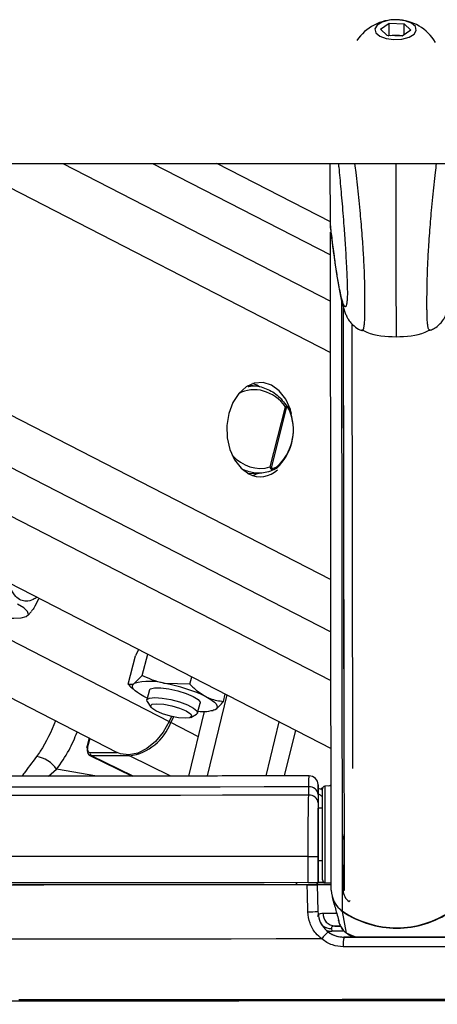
# Model space of a CAD drawing. Header units: millimetres. Extents: x 2575 to 18042, y 835 to 16320.
# Tile 15 of 64: x 6226 to 6322, y 5708 to 5933. Entities that reach past the tile are written whole.
import ezdxf

# ---------------------------------------------------------------- set-up
doc = ezdxf.new("R2010")
doc.units = ezdxf.units.MM
doc.header["$LTSCALE"] = 2
doc.layers.add('COMPONENT_GEOMETRY', color=7, linetype='Continuous')
doc.styles.add('SLDTEXTSTYLE0', font='TXT', dxfattribs={"width": 0.75})
doc.dimstyles.new('SLDDIMSTYLE1', dxfattribs={"dimtxt": 100, "dimasz": 6.604, "dimexe": 0, "dimexo": 0.0625, "dimgap": 25, "dimtad": 0, "dimtih": 1, "dimtoh": 1, "dimdec": 0, "dimrnd": 1e-09, "dimzin": 12, "dimdsep": 46, "dimtxsty": 'SLDTEXTSTYLE0', "dimsah": 1, "dimcen": 0.09, "dimadec": 0, "dimazin": 3, "dimtfac": 1, "dimtdec": 0, "dimtofl": 0, "dimtmove": 0, "dimatfit": 3, "dimfxl": 1, "dimfrac": 2, "dimtolj": 1, "dimtzin": 12, "dimarcsym": 0})

# ---------------------------------------------------------------- blocks, each defined once
blk = doc.blocks.new('_D_5')
at = {"layer": 'COMPONENT_GEOMETRY', "color": 7}
for p, q in [((8881.73, 5900.55), (9410.21, 5900.55)), ((9403.86, 5900.55), (9403.86, 3819.64)), ((9203.79, 3799.33), (9173.32, 3799.33)), ((9173.32, 3799.33), (9173.32, 3640.58)), ((9603.93, 3799.33), (9634.4, 3799.33)), ((9634.4, 3799.33), (9634.4, 3640.58)), ((9173.32, 3640.58), (9203.79, 3640.58)), ((9634.4, 3640.58), (9603.93, 3640.58)), ((9403.86, 1410.05), (9403.86, 3490.96)), ((3885.31, 1410.05), (9410.21, 1410.05))]:
    blk.add_line(p, q, dxfattribs=at)
for points in [[(9403.86, 5900.55), (9402.84, 5893.95), (9404.88, 5893.95)], [(9403.86, 1410.05), (9404.88, 1416.65), (9402.84, 1416.65)]]:
    blk.add_solid(points, dxfattribs=at)
at = {"layer": 'COMPONENT_GEOMETRY', "color": 7, "char_height": 100, "attachment_point": 1, "style": 'SLDTEXTSTYLE0'}
for s, insert in [('7\'4.40"', (9203.79, 3769.48)), ('2245', (9256.08, 3619.87))]:
    blk.add_mtext(s, dxfattribs=dict(at, insert=insert))

msp = doc.modelspace()

# ---------------------------------------------------------------- linework, layer by layer
at = {"color": 7, "linetype": 'Continuous', "lineweight": 25}
for p, q in [((6308.83, 5931.3), (6310.8, 5932.67)), ((6310.8, 5932.67), (6314.25, 5932.54)), ((6310.8, 5929.93), (6310.8, 5932.67)), ((6314.25, 5932.54), (6315.73, 5931.03)), ((6314.25, 5930), (6314.25, 5932.54)), ((6310.31, 5929.8), (6308.83, 5931.3)), ((6315.73, 5931.03), (6313.76, 5929.66)), ((6313.76, 5929.66), (6310.31, 5929.8)), ((6310.59, 5929.79), (6310.8, 5929.93)), ((6310.8, 5929.93), (6312.53, 5929.86)), ((6312.53, 5929.86), (6313.97, 5929.81)), ((3770.62, 5900.55), (6310.54, 5900.55)), ((5986.1, 5900.55), (6248.56, 5765.68)), ((6036.9, 5900.55), (6297.5, 5766.63)), ((6297.34, 5887.21), (6271.37, 5900.55)), ((6297.34, 5886.3), (6297.32, 5900.55)), ((6310.54, 5900.55), (8850.45, 5900.55)), ((6297.34, 5886.3), (6297.34, 5886.29)), ((6297.34, 5886.29), (6297.4, 5885.65)), ((6297.55, 5734.2), (6297.34, 5884.84)), ((6300.55, 5734.22), (6300.37, 5867.43)), ((6300.52, 5757.22), (6300.37, 5867.43)), ((6302.51, 5762.04), (6302.37, 5863.76)), ((6279.64, 5849.62), (6278.45, 5849.65)), ((6280.48, 5849.76), (6279.57, 5850.14)), ((6281.09, 5849.4), (6280.48, 5849.76)), ((6283.53, 5831.07), (6287.07, 5844.85)), ((6287.33, 5844.82), (6283.75, 5830.88)), ((6287.96, 5844.45), (6287.9, 5844.57)), ((6278.45, 5829.57), (6281.07, 5829.64)), ((6279.57, 5829.08), (6280.78, 5829.63)), ((6284.98, 5830.74), (6285.18, 5830.86)), ((6228.07, 5797.07), (6228.9, 5798.01)), ((6253.43, 5789.28), (6252.7, 5787.85)), ((6254.26, 5783.3), (6255.52, 5788.21)), ((6251.02, 5781.33), (6252.7, 5787.85)), ((6254.26, 5783.3), (6252.43, 5781.47)), ((6265.17, 5781.33), (6259.5, 5781.47)), ((6265.17, 5781.33), (6265.6, 5783.02)), ((6252.16, 5780.24), (6252.72, 5779.75)), ((6255.91, 5780.01), (6255.32, 5777.73)), ((6255.42, 5778.14), (6254.65, 5778.51)), ((6255.41, 5777.34), (6256.2, 5776.09)), ((6266.94, 5774.75), (6267.53, 5777.02)), ((6269.18, 5760.32), (6273.69, 5778.87)), ((6272.84, 5777.38), (6273.28, 5779.08)), ((6264.93, 5760.31), (6268.53, 5775.1)), ((6270.2, 5775.26), (6270.51, 5775.33)), ((6270.48, 5775.5), (6271.01, 5775.56)), ((6260.97, 5773.92), (6260.41, 5772.78)), ((6261.44, 5773.85), (6260.81, 5772.57)), ((6265.38, 5773.73), (6266.67, 5774.44)), ((6282.61, 5760.33), (6285.63, 5772.73)), ((6286.86, 5760.33), (6289.4, 5770.79)), ((6242.09, 5769), (6241.56, 5766.95)), ((6242.24, 5765.01), (6251.93, 5760.3)), ((6251.34, 5764.92), (6242.66, 5764.92)), ((6292.38, 5755.92), (6292.38, 5757.82)), ((6294.52, 5756.55), (6294.52, 5758.13)), ((6295.31, 5757.25), (6294.57, 5757.47)), ((6295.55, 5757.55), (6295.2, 5757.43)), ((6297.52, 5758.05), (6296.08, 5757.98)), ((6297.55, 5758.22), (6296.95, 5758.02)), ((6294.52, 5756.55), (6294.52, 5752.94)), ((6294.52, 5756.08), (6294.52, 5754.18)), ((6295.52, 5752.95), (6294.52, 5752.94)), ((6294.52, 5752.94), (6294.52, 5752.94)), ((6294.55, 5735.94), (6294.53, 5747.04)), ((6300.25, 5734.2), (6300.23, 5745.93)), ((6292.28, 5735.91), (6292.27, 5741.91)), ((6294.54, 5741.92), (6294.55, 5735.92)), ((6294.54, 5740.94), (6295.54, 5740.95)), ((6294.54, 5740.94), (6294.55, 5735.95)), ((6294.54, 5740.94), (6294.55, 5735.96)), ((6289.55, 5735.92), (6289.55, 5735.42)), ((6289.55, 5735.42), (6289.55, 5735.91)), ((6294.34, 5735.44), (6289.96, 5735.43)), ((6289.96, 5735.42), (6289.96, 5735.43)), ((6289.96, 5735.43), (6289.96, 5735.42)), ((6294.33, 5735.92), (6294.34, 5735.44)), ((6294.34, 5735.45), (6294.33, 5735.92)), ((6294.34, 5735.45), (6294.34, 5735.46)), ((6294.34, 5735.46), (6294.45, 5729.31)), ((6294.34, 5735.44), (6294.34, 5735.42)), ((6294.34, 5735.42), (6294.45, 5729.31)), ((6294.55, 5735.96), (6294.55, 5735.95)), ((6294.55, 5735.94), (6294.55, 5735.92)), ((6296.11, 5735.92), (6297.55, 5735.84)), ((6297.78, 5732.6), (6298.22, 5730.94)), ((6294.45, 5729.31), (6294.45, 5729.32)), ((6299.13, 5727.63), (6299.15, 5727.56)), ((6301.07, 5724.33), (6300.15, 5729.28)), ((6297.62, 5725.41), (6297.69, 5724.82)), ((6298.37, 5725.97), (6299.69, 5725.98)), ((6299.21, 5727.23), (6299.31, 5726.86)), ((6300.46, 5723.43), (6300.46, 5723.43)), ((6301.29, 5724.22), (6301.7, 5723.92))]:
    msp.add_line(p, q, dxfattribs=at)
at = {"color": 8, "linetype": 'Continuous', "lineweight": 25}
for p, q in [((6011.77, 5900.55), (6260.41, 5772.78)), ((6067.14, 5900.55), (6297.48, 5782.18)), ((6088.75, 5900.55), (6297.47, 5793.29)), ((6112.13, 5900.55), (6297.45, 5805.32)), ((6213.22, 5900.55), (6297.38, 5857.3)), ((6236.05, 5900.55), (6297.37, 5869.04)), ((6256.65, 5900.55), (6297.35, 5879.64)), ((6300.13, 5729.38), (6299.94, 5869.12)), ((6267.12, 5769.32), (6260.81, 5772.57)), ((6242.24, 5768.92), (6241.74, 5767.01)), ((6242.4, 5765.69), (6248.52, 5765.69)), ((6252.16, 5760.3), (6242.66, 5764.92)), ((6260.82, 5760.31), (6251.34, 5764.92)), ((6232.82, 5760.3), (6234.64, 5761.85)), ((6243.89, 5760.3), (6234.64, 5761.85)), ((6295.53, 5757.48), (6295.08, 5757.32)), ((6300.47, 5724.82), (6297.69, 5724.82)), ((6301.07, 5724.33), (6303.31, 5723.43)), ((6301.73, 5724), (6301.07, 5724.33))]:
    msp.add_line(p, q, dxfattribs=at)
at = {"color": 7, "linetype": 'Continuous', "lineweight": 25, "flags": 128}
for points in [[(6311.9, 5928.89), (6313.74, 5929), (6315.36, 5929.43), (6316.51, 5930.13), (6317.02, 5930.99), (6316.8, 5931.87), (6315.9, 5932.65), (6314.45, 5933.2), (6312.67, 5933.44), (6310.82, 5933.33), (6309.2, 5932.9), (6308.05, 5932.2), (6307.55, 5931.34), (6307.76, 5930.46), (6308.66, 5929.69), (6310.11, 5929.13), (6311.9, 5928.89)], [(6288.31, 5843.78), (6288.18, 5844.18), (6287.11, 5846.56), (6285.64, 5848.46), (6283.87, 5849.76), (6281.92, 5850.37), (6279.93, 5850.25), (6278.03, 5849.4), (6276.35, 5847.88), (6275.01, 5845.8), (6274.09, 5843.3), (6273.66, 5840.55), (6273.74, 5837.73), (6274.34, 5835.04), (6275.42, 5832.66), (6276.89, 5830.76), (6278.65, 5829.46)], [(6224.35, 5796.47), (6224.85, 5796.45), (6226.56, 5796.51), (6227.7, 5796.81), (6228.21, 5797.32), (6228.03, 5798), (6227.18, 5798.81), (6225.72, 5799.69)], [(6254.65, 5778.51), (6253.84, 5778.96), (6253.17, 5779.4), (6252.64, 5779.82), (6252.27, 5780.22), (6252.06, 5780.59), (6252.02, 5780.93), (6252.14, 5781.22), (6252.43, 5781.47)], [(6255.91, 5780.01), (6256.14, 5780.29), (6257.05, 5780.53), (6258.53, 5780.53), (6260.38, 5780.29), (6262.4, 5779.83), (6264.34, 5779.22), (6265.96, 5778.51), (6267.07, 5777.81), (6267.53, 5777.2), (6267.53, 5777.02)], [(6255.41, 5777.34), (6255.35, 5777.81), (6255.93, 5778.16), (6257.14, 5778.29)], [(6257.14, 5778.29), (6258.84, 5778.16), (6260.8, 5777.81), (6262.81, 5777.26), (6264.62, 5776.6), (6266, 5775.88), (6266.8, 5775.21), (6266.91, 5774.67), (6266.67, 5774.44)], [(6268.79, 5778.51), (6269.59, 5778.07), (6270.27, 5777.63), (6270.79, 5777.21), (6271.16, 5776.81), (6271.37, 5776.44), (6271.42, 5776.1), (6271.29, 5775.8), (6271.01, 5775.56)], [(6257.61, 5776.87), (6259.18, 5776.74), (6261.01, 5776.38), (6262.82, 5775.84), (6264.32, 5775.2), (6265.3, 5774.56), (6265.61, 5774.02), (6265.19, 5773.65), (6264.11, 5773.53), (6262.54, 5773.65), (6260.72, 5774.02), (6258.91, 5774.56), (6257.41, 5775.2), (6256.43, 5775.84), (6256.12, 5776.38), (6256.54, 5776.74), (6257.61, 5776.87)], [(6260.41, 5772.78), (6259.03, 5770.34), (6257.3, 5768.24), (6255.32, 5766.6), (6253.24, 5765.54), (6251.18, 5765.13), (6249.27, 5765.38), (6248.56, 5765.68)], [(6241.72, 5766.81), (6241.65, 5766.85), (6241.6, 5766.88), (6241.57, 5766.92), (6241.56, 5766.95), (6241.56, 5766.95)], [(6292.38, 5757.82), (6282.15, 5757.81), (6272.1, 5757.8), (6262.27, 5757.8), (6252.73, 5757.79), (6243.53, 5757.78), (6234.71, 5757.78), (6226.34, 5757.77), (6218.45, 5757.77), (6211.1, 5757.77), (6204.32, 5757.77), (6198.15, 5757.78), (6192.63, 5757.78), (6187.78, 5757.79), (6183.64, 5757.8), (6180.23, 5757.8), (6177.57, 5757.81), (6175.67, 5757.82)], [(6295.53, 5749.07), (6295.52, 5751.64), (6295.52, 5753.89), (6295.52, 5755.67), (6295.52, 5756.85), (6295.52, 5757.36), (6295.52, 5757.38)], [(6292.38, 5755.92), (6282.42, 5755.91), (6272.61, 5755.9), (6263, 5755.89), (6253.65, 5755.89), (6244.6, 5755.88), (6235.89, 5755.88), (6227.58, 5755.87), (6219.7, 5755.87), (6212.29, 5755.87), (6205.39, 5755.87), (6199.04, 5755.87), (6193.27, 5755.88), (6188.1, 5755.88), (6183.57, 5755.89), (6179.7, 5755.89), (6176.5, 5755.9), (6174, 5755.91), (6172.21, 5755.92)], [(6294.53, 5747.04), (6294.53, 5748.2), (6294.53, 5749.31), (6294.53, 5750.33), (6294.53, 5751.22), (6294.52, 5751.95), (6294.52, 5752.49), (6294.52, 5752.83), (6294.52, 5752.94)], [(6295.52, 5752.95), (6295.52, 5753.28), (6295.52, 5753.55)], [(6295.54, 5736.52), (6295.54, 5736.73), (6295.54, 5737.63), (6295.54, 5739.16), (6295.54, 5741.22), (6295.54, 5743.68), (6295.53, 5746.35), (6295.53, 5749.07)], [(6292.27, 5741.91), (6282.16, 5741.9), (6272.19, 5741.89), (6262.41, 5741.88), (6252.86, 5741.88), (6243.59, 5741.87), (6234.65, 5741.86), (6226.07, 5741.86), (6217.89, 5741.86), (6210.16, 5741.86), (6202.91, 5741.86), (6196.17, 5741.86), (6189.97, 5741.86), (6184.34, 5741.86), (6179.32, 5741.87), (6174.92, 5741.88), (6171.16, 5741.88), (6168.07, 5741.89), (6165.65, 5741.9), (6163.91, 5741.91)], [(6295.54, 5740.35), (6295.54, 5740.49), (6295.54, 5740.95)], [(6292.28, 5735.91), (6282.16, 5735.9), (6272.2, 5735.89), (6262.41, 5735.88), (6252.87, 5735.88), (6243.6, 5735.87), (6234.66, 5735.86), (6226.08, 5735.86), (6217.9, 5735.86), (6210.17, 5735.86), (6202.91, 5735.86), (6196.17, 5735.86), (6189.98, 5735.86), (6184.35, 5735.86), (6179.33, 5735.87), (6174.93, 5735.88), (6171.17, 5735.88), (6168.07, 5735.89), (6165.65, 5735.9), (6163.92, 5735.91)], [(6292.06, 5735.41), (6281.42, 5735.4), (6270.94, 5735.39), (6260.67, 5735.38), (6250.68, 5735.37), (6241, 5735.37), (6231.7, 5735.36), (6222.81, 5735.36), (6214.39, 5735.36), (6206.48, 5735.36), (6199.12, 5735.36), (6192.35, 5735.36), (6186.2, 5735.36), (6180.71, 5735.37), (6175.9, 5735.37), (6171.8, 5735.38), (6168.43, 5735.39), (6165.81, 5735.4), (6163.95, 5735.41)], [(6289.96, 5735.42), (6279.9, 5735.41), (6270.01, 5735.4), (6260.33, 5735.39), (6250.9, 5735.38), (6241.78, 5735.37), (6233, 5735.37), (6224.61, 5735.37), (6216.65, 5735.36), (6209.17, 5735.36), (6202.19, 5735.36), (6195.75, 5735.37), (6189.88, 5735.37), (6184.62, 5735.37), (6179.98, 5735.38), (6175.99, 5735.39), (6172.67, 5735.4), (6170.04, 5735.41), (6168.1, 5735.42)], [(6292.18, 5729.24), (6292.1, 5733.24), (6292.06, 5735.41)], [(6294.34, 5735.48), (6295.13, 5735.48), (6297.58, 5735.49)], [(6299.59, 5725.98), (6299.03, 5725.98), (6298.37, 5725.97)], [(6295.38, 5723.02), (6284.93, 5723.01), (6274.62, 5723), (6264.5, 5722.99), (6254.62, 5722.98), (6245.02, 5722.97), (6235.76, 5722.96), (6226.88, 5722.96), (6218.43, 5722.96), (6210.45, 5722.96), (6202.98, 5722.96), (6196.05, 5722.96), (6189.7, 5722.96), (6183.97, 5722.96), (6178.87, 5722.97), (6174.44, 5722.98), (6170.7, 5722.99), (6167.66, 5723), (6165.35, 5723.01), (6163.77, 5723.02)], [(6300.46, 5723.43), (6303.48, 5723.43), (6306.51, 5723.43), (6309.53, 5723.44), (6312.56, 5723.44), (6315.59, 5723.45), (6318.62, 5723.45), (6321.64, 5723.45), (6324.67, 5723.46)], [(6324.67, 5723.46), (6321.64, 5723.46), (6318.62, 5723.45), (6315.59, 5723.45), (6312.56, 5723.44), (6309.53, 5723.44), (6306.51, 5723.44), (6303.48, 5723.43), (6300.46, 5723.43)], [(6324.83, 5721.24), (6321.77, 5721.24), (6318.7, 5721.23), (6315.64, 5721.23), (6312.57, 5721.22), (6309.5, 5721.22), (6306.43, 5721.21), (6303.36, 5721.21), (6300.3, 5721.21)], [(6326.45, 5708.87), (6316.37, 5708.85), (6306.27, 5708.84), (6296.2, 5708.83), (6286.21, 5708.82), (6276.36, 5708.81), (6266.68, 5708.8), (6257.23, 5708.79), (6248.06, 5708.78), (6239.21, 5708.78), (6230.73, 5708.77), (6222.65, 5708.77)], [(6330.11, 5709.16), (6320.11, 5709.14), (6310.07, 5709.13), (6300.05, 5709.12), (6290.09, 5709.11), (6280.23, 5709.1), (6270.54, 5709.09), (6261.05, 5709.08), (6251.81, 5709.07), (6242.86, 5709.06), (6234.26, 5709.06), (6226.04, 5709.06)]]:
    msp.add_lwpolyline(points, dxfattribs=at)
at = {"color": 8, "linetype": 'Continuous', "lineweight": 25, "flags": 128}
for points in [[(6288.43, 5843.32), (6288.43, 5843.31), (6288.42, 5843.29), (6288.4, 5843.25), (6288.36, 5843.22), (6288.3, 5843.18)], [(6241.56, 5766.95), (6241.58, 5766.98), (6241.61, 5766.99), (6241.67, 5767.01), (6241.74, 5767.01)], [(6295.31, 5757.24), (6295.5, 5757.18), (6295.52, 5757.17)], [(6296.08, 5757.98), (6296.08, 5757.96), (6296.09, 5757.42), (6296.09, 5756.17), (6296.09, 5754.29), (6296.09, 5751.91), (6296.1, 5749.19)], [(6296.1, 5749.19), (6296.1, 5746.32), (6296.1, 5743.49), (6296.11, 5740.9), (6296.11, 5738.72), (6296.11, 5737.1), (6296.11, 5736.15), (6296.11, 5735.92)], [(6300.25, 5734.2), (6300.4, 5734.21), (6300.55, 5734.22)], [(6301.67, 5731.55), (6301.75, 5731.68), (6301.84, 5731.81)], [(6295.66, 5728.92), (6296.55, 5728.92), (6297.65, 5728.93), (6298.76, 5728.93)], [(6300.16, 5729.36), (6300.15, 5729.31), (6300.15, 5729.28)], [(6296.59, 5724.93), (6297.09, 5724.83), (6297.69, 5724.82)]]:
    msp.add_lwpolyline(points, dxfattribs=at)
at = {"color": 7, "linetype": 'Continuous', "lineweight": 25}
for centre, radius, start, end in [((6312.29, 5922.82), 10.63, 30.8379, 146.6543), ((6312.29, 5923.87), 5.99, 87.6859, 100.7357), ((6312.35, 5924.36), 5.5, 74.9403, 88.1817), ((6286.63, 5844.76), 0.709, 4.6407, 16.5311), ((6276.89, 5839.6), 12, 312.8826, 18.2961), ((6277.48, 5839.6), 11.4, 312.8826, 18.2961), ((6281.28, 5834.67), 5.83, 243.2593, 313.1859), ((6283.13, 5831.35), 0.783, 313.1709, 323.0172), ((6255.96, 5768.89), 13.07, 74.3063, 105.6937), ((6253.48, 5746.51), 35.47, 64.4415, 80.2408), ((6268.21, 5783.33), 8.26, 261.912, 289.8126), ((6249.68, 5776.66), 11.85, 278.0341, 339.8301), ((6243.04, 5765.48), 0.681, 161.8808, 235.4408), ((6229.13, 5758.28), 6.56, 32.9391, 82.0309), ((6292.52, 5758.34), 2, 0.0366, 90.299), ((6292.62, 5755.93), 1.91, 4.4305, 97.25), ((6296.12, 5757.38), 0.6, 93.077, 180.077), ((6292.62, 5754.03), 1.91, 4.4265, 97.164), ((6292.3, 6181.64), 439.72, 269.9964, 270.2922), ((6296.14, 5736.52), 0.6, 180.077, 267.077), ((6292.3, 6175.64), 439.72, 269.9964, 270.2922), ((6297.77, 5356.19), 379.29, 90.029, 90.5187), ((6296.09, 5609.13), 126.84, 90.0892, 90.697), ((6303.39, 5734.23), 5.84, 180.2646, 236.0385), ((6303.46, 5734.22), 3.21, 180.2646, 236.0385), ((6303.43, 5734.14), 5.86, 202.843, 235.9009), ((6292.13, 5765), 35.76, 270.0836, 273.7253), ((6298.52, 5728.83), 2.86, 178.174, 266.9501), ((6312.53, 5747.7), 22.12, 235.8922, 304.2619), ((6312.51, 5747.52), 22.04, 235.8637, 270.1259), ((6312.55, 5747.52), 22.04, 270.0282, 304.2903), ((6301.37, 5719.19), 7.1, 129.775, 147.3861), ((6307.44, 5721.81), 7.16, 166.9415, 184.8132)]:
    msp.add_arc(centre, radius, start, end, dxfattribs=at)
at = {"color": 8, "linetype": 'Continuous', "lineweight": 25}
for centre, radius, start, end in [((6284.93, 5831.09), 0.344, 316.6719, 28.3642), ((6256.33, 5763.76), 9.89, 63.0435, 65.6437), ((6251.56, 5765.33), 0.467, 206.8273, 242.1705), ((6306.3, 5744.83), 6.16, 159.3123, 169.7175), ((6297.46, 5728.54), 3.13, 232.1985, 273.0554)]:
    msp.add_arc(centre, radius, start, end, dxfattribs=at)
for start_param, end_param in [(4.916681, 6.3358), (1.897399, 3.011704)]:
    msp.add_ellipse((6280.6, 5839.74), major_axis=(-3.91, 8.29), ratio=0.894207, start_param=start_param, end_param=end_param, dxfattribs=at)
at = {"color": 7, "linetype": 'Continuous', "lineweight": 25}
for centre, major_axis, ratio, start_param, end_param in [((6243.13, 5766.81), (0.9, 1.79), 0.665803, 1.895436, 3.466232), ((6242.73, 5767.01), (0.64, 1.25), 0.664507, 1.899791, 3.470588)]:
    msp.add_ellipse(centre, major_axis=major_axis, ratio=ratio, start_param=start_param, end_param=end_param, dxfattribs=at)
for points, knots in [([(6299.17, 5900.55), (6299.2, 5900.27), (6299.31, 5899.2), (6299.5, 5897.26), (6299.73, 5894.7), (6299.97, 5892), (6300.2, 5889.17), (6300.41, 5886.51), (6300.59, 5884.05), (6300.74, 5881.83), (6300.88, 5879.49), (6301.01, 5877.31), (6301.1, 5875.3), (6301.16, 5873.85), (6301.2, 5872.68), (6301.22, 5871.94), (6301.23, 5871.3), (6301.23, 5870.83), (6301.23, 5870.37), (6301.22, 5869.95), (6301.2, 5869.57), (6301.18, 5869.38), (6301.18, 5869.29)], [0, 0, 0, 0, 0.035011, 0.130035, 0.226291, 0.32269, 0.419656, 0.516904, 0.582643, 0.648571, 0.7154, 0.782788, 0.826505, 0.870947, 0.891366, 0.912182, 0.925756, 0.939789, 0.951328, 0.96844, 0.985973, 1, 1, 1, 1]), ([(6297.38, 5885.65), (6297.44, 5885.11), (6297.69, 5883.08), (6297.94, 5881.26), (6298.12, 5879.91)], [0, 0, 0, 0, 0.262338, 1, 1, 1, 1]), ([(6320.22, 5862.37), (6320.56, 5862.51), (6321.36, 5862.83), (6322.32, 5863.64), (6323.08, 5864.54), (6323.58, 5865.37), (6323.94, 5866.14), (6324.25, 5867.01), (6324.66, 5868.4), (6325.17, 5870.72), (6325.77, 5874.19), (6326.28, 5877.65), (6326.59, 5880.06), (6326.71, 5880.94)], [0, 0, 0, 0, 0.0245958, 0.0570379, 0.0884893, 0.1219684, 0.1617338, 0.2158987, 0.2999655, 0.4850241, 0.6873555, 0.8849121, 1, 1, 1, 1]), ([(6298.12, 5879.91), (6298.16, 5879.61), (6298.4, 5877.75), (6298.84, 5874.85), (6299.45, 5871.22), (6299.98, 5868.73), (6300.43, 5867.16), (6300.77, 5866.17), (6301.18, 5865.29), (6301.79, 5864.31), (6302.75, 5863.32), (6303.71, 5862.58), (6304.39, 5862.39), (6304.53, 5862.36)], [0, 0, 0, 0, 0.040725, 0.251902, 0.448843, 0.658283, 0.763492, 0.827656, 0.877478, 0.914571, 0.9516, 0.990252, 1, 1, 1, 1]), ([(6304.45, 5862.38), (6304.46, 5862.37), (6304.48, 5862.34), (6304.51, 5862.34), (6304.53, 5862.34)], [0, 0, 0, 0, 0.293207, 1, 1, 1, 1]), ([(6304.52, 5862.51), (6304.9, 5862.31), (6307.29, 5861.05), (6310.06, 5860.96), (6312.38, 5860.88)], [0, 0, 0, 0, 0.161148, 1, 1, 1, 1]), ([(6312.38, 5860.88), (6314.69, 5860.96), (6317.46, 5861.06), (6319.84, 5862.33), (6320.23, 5862.53)], [0, 0, 0, 0, 0.838852, 1, 1, 1, 1]), ([(6320.3, 5862.4), (6320.29, 5862.39), (6320.26, 5862.36), (6320.24, 5862.36), (6320.22, 5862.36)], [0, 0, 0, 0, 0.294323, 1, 1, 1, 1]), ([(6278.5, 5849.47), (6278.73, 5849.53), (6279.96, 5849.83), (6282.34, 5849.24), (6285.28, 5847.73), (6286.69, 5845.89), (6287.39, 5844.98)], [0, 0, 0, 0, 0.071729, 0.3798, 0.696617, 1, 1, 1, 1]), ([(6287.07, 5844.85), (6287.07, 5844.85), (6287.16, 5844.89), (6287.23, 5844.92), (6287.31, 5844.96)], [0, 0, 0, 0, 0.0286168, 1, 1, 1, 1]), ([(6287.33, 5844.82), (6287.25, 5844.83), (6287.17, 5844.84), (6287.07, 5844.84), (6287.07, 5844.85)], [0, 0, 0, 0, 0.971367, 1, 1, 1, 1]), ([(6287.31, 5844.96), (6287.34, 5844.97), (6287.44, 5845.01), (6287.6, 5844.95), (6287.82, 5844.75), (6287.98, 5844.51), (6288.04, 5844.28), (6288.05, 5844.26)], [0, 0, 0, 0, 0.1002479, 0.3048076, 0.4856996, 0.9491247, 1, 1, 1, 1]), ([(6288.3, 5843.18), (6288.2, 5843.49), (6288.04, 5843.98), (6287.75, 5844.47), (6287.55, 5844.71), (6287.43, 5844.81), (6287.35, 5844.81), (6287.33, 5844.82)], [0, 0, 0, 0, 0.455671, 0.745011, 0.850638, 0.957061, 1, 1, 1, 1]), ([(6288.42, 5843.32), (6288.38, 5843.46), (6288.29, 5843.8), (6288.14, 5844.09), (6288.05, 5844.26)], [0, 0, 0, 0, 0.438699, 1, 1, 1, 1]), ([(6283.66, 5830.78), (6283.62, 5830.87), (6283.58, 5830.97), (6283.53, 5831.06), (6283.53, 5831.07)], [0, 0, 0, 0, 0.9713832, 1, 1, 1, 1]), ([(6283.53, 5831.07), (6283.53, 5831.07), (6283.61, 5831), (6283.68, 5830.94), (6283.75, 5830.88)], [0, 0, 0, 0, 0.028633, 1, 1, 1, 1]), ([(6283.75, 5830.88), (6283.77, 5830.86), (6283.82, 5830.8), (6284.02, 5830.75), (6284.48, 5830.8), (6284.91, 5831.02), (6285.2, 5831.23), (6285.24, 5831.25)], [0, 0, 0, 0, 0.045344, 0.125649, 0.375686, 0.92411, 1, 1, 1, 1]), ([(6285.06, 5830.81), (6284.43, 5830.49), (6282.91, 5829.72), (6280.19, 5829.44), (6278.27, 5830.12), (6277.33, 5830.45)], [0, 0, 0, 0, 0.261751, 0.63735, 1, 1, 1, 1]), ([(6284.98, 5830.74), (6284.97, 5830.74), (6284.87, 5830.64), (6284.76, 5830.59), (6284.65, 5830.54)], [0, 0, 0, 0, 0.050822, 1, 1, 1, 1]), ([(6230.2, 5801.22), (6229.91, 5801.05), (6229.11, 5800.56), (6227.82, 5800.23), (6226.41, 5800.48), (6225.15, 5801.47), (6224.23, 5802.94), (6223.8, 5804.13), (6223.63, 5804.6)], [0, 0, 0, 0, 0.118449, 0.328341, 0.485937, 0.64405, 0.85989, 1, 1, 1, 1]), ([(6230.5, 5800.82), (6230.14, 5800.05), (6229.57, 5798.87), (6229.06, 5798.24), (6228.89, 5798.02)], [0, 0, 0, 0, 0.647846, 1, 1, 1, 1]), ([(6252.43, 5781.47), (6252.39, 5781.45), (6251.84, 5781.13), (6251.42, 5781.23), (6251.02, 5781.33)], [0, 0, 0, 0, 0.070201, 1, 1, 1, 1]), ([(6259.5, 5781.47), (6259.37, 5781.5), (6257.53, 5781.84), (6255.83, 5782.6), (6254.26, 5783.3)], [0, 0, 0, 0, 0.070201, 1, 1, 1, 1]), ([(6251.02, 5781.33), (6251.31, 5781.02), (6251.69, 5780.61), (6252.11, 5780.32), (6252.22, 5780.25)], [0, 0, 0, 0, 0.750551, 1, 1, 1, 1]), ([(6265.17, 5781.33), (6265.46, 5781.03), (6266.58, 5779.9), (6267.85, 5779.1), (6268.79, 5778.51)], [0, 0, 0, 0, 0.257551, 1, 1, 1, 1]), ([(6268.79, 5778.51), (6269.14, 5778.35), (6270.45, 5777.73), (6271.83, 5777.53), (6272.84, 5777.38)], [0, 0, 0, 0, 0.268634, 1, 1, 1, 1]), ([(6271.01, 5775.56), (6271.05, 5775.58), (6271.6, 5775.93), (6272.24, 5776.68), (6272.84, 5777.38)], [0, 0, 0, 0, 0.070201, 1, 1, 1, 1]), ([(6292.51, 5760.34), (6291.7, 5760.34), (6287.92, 5760.34), (6281.24, 5760.33), (6272.57, 5760.32), (6264.1, 5760.31), (6255.87, 5760.31), (6247.92, 5760.3), (6240.28, 5760.3), (6233, 5760.3), (6226.11, 5760.29), (6219.64, 5760.29), (6213.63, 5760.29), (6208.11, 5760.3), (6203.11, 5760.3), (6198.64, 5760.3), (6194.74, 5760.31), (6191.41, 5760.32), (6188.71, 5760.32), (6186.76, 5760.33), (6185.99, 5760.34), (6185.68, 5760.34)], [0, 0, 0, 0, 0.015224, 0.070933, 0.126649, 0.182365, 0.238079, 0.293792, 0.349503, 0.405212, 0.460918, 0.516619, 0.572314, 0.628001, 0.683675, 0.739329, 0.794954, 0.850524, 0.905995, 0.96125, 1, 1, 1, 1]), ([(6294.52, 5758.13), (6294.52, 5758.27), (6294.52, 5758.56), (6294.52, 5756.92), (6294.52, 5756.08)], [0, 0, 0, 0, 0.485677, 1, 1, 1, 1]), ([(6292.27, 5741.91), (6292.27, 5743.7), (6292.27, 5747.27), (6292.3, 5752.03), (6292.35, 5754.7), (6292.38, 5755.76), (6292.38, 5755.92)], [0, 0, 0, 0, 0.31366, 0.627146, 0.941618, 1, 1, 1, 1]), ([(6294.52, 5754.18), (6294.52, 5754.03), (6294.52, 5753.11), (6294.53, 5750.77), (6294.53, 5746.61), (6294.54, 5743.48), (6294.54, 5741.92)], [0, 0, 0, 0, 0.058442, 0.373089, 0.686524, 1, 1, 1, 1]), ([(6300.23, 5745.93), (6300.24, 5745.93), (6300.3, 5745.93), (6300.4, 5745.92), (6300.49, 5745.92), (6300.53, 5745.92)], [0, 0, 0, 0, 0.061827, 0.586128, 1, 1, 1, 1]), ([(6292.06, 5735.41), (6292.29, 5735.41), (6292.74, 5735.41), (6293.38, 5735.42), (6293.9, 5735.42), (6294.26, 5735.42), (6294.31, 5735.42), (6294.34, 5735.42)], [0, 0, 0, 0, 0.197556, 0.39511, 0.592696, 0.790302, 1, 1, 1, 1]), ([(6298.22, 5730.94), (6298.26, 5730.81), (6298.34, 5730.52), (6298.38, 5730.37), (6298.41, 5730.28)], [0, 0, 0, 0, 0.442789, 1, 1, 1, 1]), ([(6298.41, 5730.28), (6298.54, 5729.8), (6298.81, 5728.83), (6299.08, 5727.84), (6299.23, 5727.34)], [0, 0, 0, 0, 0.493257, 1, 1, 1, 1]), ([(6295.38, 5723.02), (6294.91, 5723.43), (6293.76, 5724.42), (6292.5, 5726.57), (6292.29, 5728.35), (6292.18, 5729.24)], [0, 0, 0, 0, 0.260354, 0.63069, 1, 1, 1, 1]), ([(6294.45, 5729.32), (6294.53, 5728.65), (6294.69, 5727.31), (6295.74, 5725.54), (6297.27, 5724.21), (6298.94, 5723.52), (6300.04, 5723.45), (6300.46, 5723.43)], [0, 0, 0, 0, 0.215288, 0.430555, 0.64649, 0.863795, 1, 1, 1, 1]), ([(6294.45, 5729.31), (6294.53, 5728.65), (6294.69, 5727.31), (6295.62, 5725.7), (6296.47, 5724.96), (6296.82, 5724.65)], [0, 0, 0, 0, 0.370015, 0.740315, 1, 1, 1, 1]), ([(6294.47, 5728.14), (6294.5, 5728.34), (6294.58, 5728.8), (6295.26, 5728.88), (6295.66, 5728.92)], [0, 0, 0, 0, 0.416459, 1, 1, 1, 1]), ([(6298.37, 5725.97), (6298.14, 5725.95), (6297.86, 5725.93), (6297.63, 5725.73), (6297.63, 5725.55), (6297.62, 5725.41)], [0, 0, 0, 0, 0.477795, 0.583752, 1, 1, 1, 1]), ([(6299.76, 5725.84), (6299.8, 5725.75), (6299.95, 5725.37), (6300.29, 5724.95), (6300.62, 5724.71), (6300.71, 5724.65)], [0, 0, 0, 0, 0.189749, 0.795631, 1, 1, 1, 1]), ([(6300.3, 5721.21), (6299.44, 5721.28), (6297.65, 5721.45), (6296.16, 5722.48), (6295.38, 5723.02)], [0, 0, 0, 0, 0.475859, 1, 1, 1, 1]), ([(6296.82, 5724.65), (6297.4, 5724.28), (6298.52, 5723.58), (6299.83, 5723.48), (6300.46, 5723.43)], [0, 0, 0, 0, 0.5194166, 1, 1, 1, 1]), ([(6301.71, 5723.95), (6301.85, 5723.87), (6302.22, 5723.63), (6302.62, 5723.51), (6302.87, 5723.43)], [0, 0, 0, 0, 0.3821411, 1, 1, 1, 1])]:
    msp.add_open_spline(points, degree=3, knots=knots, dxfattribs=at)
at = {"color": 8, "linetype": 'Continuous', "lineweight": 25}
for points, knots in [([(6304.53, 5862.34), (6304.56, 5862.32), (6304.66, 5862.28), (6304.79, 5862.37), (6304.92, 5862.61), (6305.02, 5862.94), (6305.09, 5863.35), (6305.14, 5863.76), (6305.18, 5864.27), (6305.22, 5864.93), (6305.25, 5865.76), (6305.27, 5866.77), (6305.27, 5867.94), (6305.27, 5869.27), (6305.26, 5870.82), (6305.23, 5872.47), (6305.18, 5874.44), (6305.1, 5876.7), (6304.99, 5878.82), (6304.89, 5880.55), (6304.77, 5882.4), (6304.6, 5884.65), (6304.39, 5887.25), (6304.14, 5889.98), (6303.87, 5892.8), (6303.56, 5895.69), (6303.26, 5898.28), (6303.07, 5899.85), (6302.98, 5900.55)], [0, 0, 0, 0, 0.029466, 0.072842, 0.110063, 0.147495, 0.169902, 0.192404, 0.215096, 0.238097, 0.264256, 0.290963, 0.313879, 0.340885, 0.368832, 0.397481, 0.426832, 0.471102, 0.516042, 0.542671, 0.569385, 0.623243, 0.678191, 0.733355, 0.803181, 0.873227, 0.943775, 1, 1, 1, 1]), ([(6312.32, 5900.55), (6312.32, 5899.74), (6312.33, 5898.24), (6312.33, 5895.94), (6312.33, 5893.74), (6312.33, 5891.45), (6312.34, 5889.1), (6312.34, 5886.67), (6312.34, 5884.15), (6312.35, 5881.95), (6312.35, 5880.12), (6312.35, 5878.49), (6312.35, 5876.59), (6312.36, 5874.4), (6312.36, 5872.15), (6312.36, 5870.13), (6312.37, 5868.38), (6312.37, 5866.94), (6312.37, 5865.65), (6312.37, 5864.59), (6312.37, 5863.72), (6312.37, 5862.96), (6312.37, 5862.28), (6312.37, 5861.71), (6312.38, 5861.29), (6312.38, 5861.02), (6312.38, 5860.87), (6312.38, 5860.83), (6312.38, 5860.89), (6312.38, 5860.89)], [0, 0, 0, 0, 0.060131, 0.109685, 0.15929, 0.209092, 0.258982, 0.307968, 0.357112, 0.406975, 0.432084, 0.457264, 0.494121, 0.531429, 0.568606, 0.606445, 0.63395, 0.662257, 0.689763, 0.71796, 0.743362, 0.769075, 0.800356, 0.836271, 0.872473, 0.909315, 0.946297, 0.995719, 1, 1, 1, 1]), ([(6320.22, 5862.36), (6320.18, 5862.34), (6320.09, 5862.3), (6319.96, 5862.39), (6319.82, 5862.63), (6319.71, 5863.04), (6319.62, 5863.61), (6319.56, 5864.29), (6319.52, 5864.95), (6319.49, 5865.78), (6319.47, 5866.79), (6319.46, 5867.96), (6319.46, 5869.29), (6319.47, 5870.84), (6319.49, 5872.49), (6319.54, 5874.46), (6319.6, 5876.29), (6319.67, 5877.94), (6319.73, 5879.23), (6319.81, 5880.57), (6319.93, 5882.42), (6320.09, 5884.67), (6320.29, 5887.27), (6320.53, 5890), (6320.8, 5892.82), (6321.1, 5895.71), (6321.39, 5898.29), (6321.57, 5899.86), (6321.66, 5900.55)], [0, 0, 0, 0, 0.029556, 0.072958, 0.110202, 0.147655, 0.192567, 0.215273, 0.238288, 0.264462, 0.291185, 0.314115, 0.341137, 0.3691, 0.397767, 0.427135, 0.4714, 0.493803, 0.51642, 0.543065, 0.569794, 0.623684, 0.678666, 0.733863, 0.80373, 0.873818, 0.944408, 1, 1, 1, 1]), ([(6301.18, 5869.29), (6301.17, 5869.24), (6301.16, 5869.06), (6301.12, 5868.71), (6301.06, 5868.3), (6300.98, 5867.99), (6300.88, 5867.79), (6300.78, 5867.71), (6300.66, 5867.74), (6300.54, 5867.89), (6300.37, 5868.2), (6300.16, 5868.77), (6299.88, 5869.82), (6299.55, 5871.28), (6299.22, 5873.01), (6298.93, 5874.74), (6298.67, 5876.38), (6298.41, 5878.13), (6298.1, 5880.32), (6297.74, 5882.99), (6297.48, 5885.19), (6297.34, 5886.3)], [0, 0, 0, 0, 0.004332, 0.01748, 0.04435, 0.070548, 0.096912, 0.130228, 0.163669, 0.197387, 0.231167, 0.295898, 0.360854, 0.45228, 0.543993, 0.608425, 0.672921, 0.737587, 0.802302, 0.901074, 1, 1, 1, 1]), ([(6284.65, 5830.54), (6284.6, 5830.51), (6284.47, 5830.42), (6284.25, 5830.39), (6284.03, 5830.42), (6283.86, 5830.5), (6283.74, 5830.62), (6283.68, 5830.74), (6283.66, 5830.78)], [0, 0, 0, 0, 0.140683, 0.413447, 0.617912, 0.775047, 0.909575, 1, 1, 1, 1]), ([(6234.44, 5772.93), (6233.37, 5770.5), (6232.09, 5767.55), (6230.34, 5765.18), (6230.04, 5764.78)], [0, 0, 0, 0, 0.828271, 1, 1, 1, 1]), ([(6234.64, 5761.85), (6235.65, 5763.26), (6237.48, 5765.84), (6238.8, 5768.97), (6239.39, 5770.38)], [0, 0, 0, 0, 0.550268, 1, 1, 1, 1]), ([(6230.04, 5764.78), (6229.01, 5763.38), (6227.74, 5761.65), (6226.86, 5760.51), (6226.68, 5760.29)], [0, 0, 0, 0, 0.806462, 1, 1, 1, 1]), ([(6292.38, 5757.82), (6292.4, 5758.77), (6292.44, 5760.18), (6292.5, 5760.26), (6292.51, 5760.29)], [0, 0, 0, 0, 0.669424, 1, 1, 1, 1]), ([(6295.52, 5755.66), (6295.5, 5755.66), (6295.39, 5755.71), (6295.17, 5755.82), (6294.9, 5755.99), (6294.68, 5756.17), (6294.54, 5756.36), (6294.53, 5756.48), (6294.52, 5756.55)], [0, 0, 0, 0, 0.024297, 0.169279, 0.373317, 0.578758, 0.788616, 1, 1, 1, 1]), ([(6299.23, 5727.34), (6299.25, 5727.25), (6299.29, 5727.08), (6299.25, 5727.1), (6299.22, 5727.21), (6299.22, 5727.23)], [0, 0, 0, 0, 0.439856, 0.892262, 1, 1, 1, 1]), ([(6299.31, 5726.86), (6299.31, 5726.85), (6299.37, 5726.53), (6299.67, 5725.88), (6300.24, 5725), (6300.8, 5724.55), (6301.07, 5724.33)], [0, 0, 0, 0, 0.002578, 0.316368, 0.66959, 1, 1, 1, 1])]:
    msp.add_open_spline(points, degree=3, knots=knots, dxfattribs=at)

# ---------------------------------------------------------------- dimensions: what is measured, and where the dimension line sits
at = {"layer": 'COMPONENT_GEOMETRY', "color": 7}
dim = msp.add_linear_dim(base=(9403.8607, 1410.0453), p1=(8879.1875, 5900.5549), p2=(3882.7705, 1410.0453), angle=90, dimstyle='SLDDIMSTYLE1', dxfattribs=at)
dim.commit()
dim.dimension.update_dxf_attribs({"geometry": '_D_5', "text_midpoint": (9403.8607, 3655.3001), "dimtype": 160})

doc.saveas('drawing.dxf')
